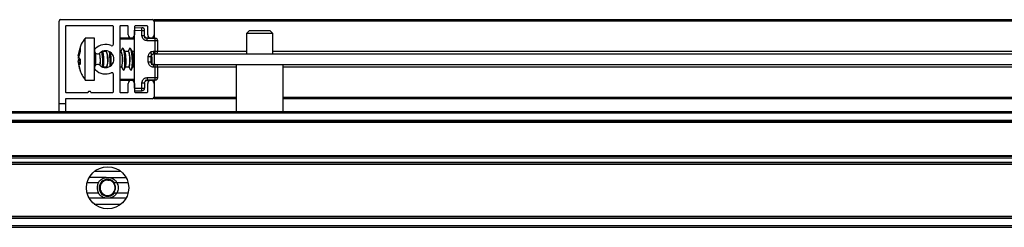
# Model space of a CAD drawing. Header units: millimetres. Extents: x 3235.67 to 3237.17, y 3462.94 to 3462.99.
# Tile 2 of 4: x 3236.0421 to 3236.2286, y 3462.9377 to 3462.9771. Entities that reach past the tile are written whole.
import ezdxf

# ---------------------------------------------------------------- set-up
doc = ezdxf.new("R2010")
doc.units = ezdxf.units.MM
doc.layers.add('SANINDUSA', color=3, linetype='Continuous')

msp = doc.modelspace()

# ---------------------------------------------------------------- linework, layer by layer
at = {"layer": 'SANINDUSA'}
for p, q in [((3236.049560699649, 3462.961056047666), (3236.049560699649, 3462.976756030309)), ((3236.049860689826, 3462.977056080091), (3236.067260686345, 3462.977056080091)), ((3236.067560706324, 3462.977056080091), (3236.401560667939, 3462.977056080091)), ((3236.067560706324, 3462.977056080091), (3236.067560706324, 3462.976756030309)), ((3236.401560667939, 3462.976756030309), (3236.067560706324, 3462.976756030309)), ((3236.067560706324, 3462.976756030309), (3236.067560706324, 3462.974156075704)), ((3236.05076069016, 3462.975756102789), (3236.05076069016, 3462.963356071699)), ((3236.059760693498, 3462.975856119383), (3236.050860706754, 3462.975856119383)), ((3236.059860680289, 3462.972414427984), (3236.059860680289, 3462.975756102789)), ((3236.061060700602, 3462.975756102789), (3236.061060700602, 3462.963356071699)), ((3236.062560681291, 3462.975856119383), (3236.061160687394, 3462.975856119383)), ((3236.062660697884, 3462.974156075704), (3236.062660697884, 3462.975756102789)), ((3236.063860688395, 3462.975756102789), (3236.063860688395, 3462.974156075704)), ((3236.063860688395, 3462.975556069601), (3236.065269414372, 3462.975531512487)), ((3236.063860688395, 3462.964055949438), (3236.063860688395, 3462.97505610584)), ((3236.063860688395, 3462.97505610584), (3236.065269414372, 3462.975031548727)), ((3236.06626069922, 3462.975856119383), (3236.063960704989, 3462.975856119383)), ((3236.065269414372, 3462.974047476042), (3236.065269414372, 3462.975031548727)), ((3236.065269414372, 3462.975031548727), (3236.065760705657, 3462.975031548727)), ((3236.065760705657, 3462.974047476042), (3236.065760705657, 3462.975031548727)), ((3236.066360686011, 3462.974156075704), (3236.066360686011, 3462.975756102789)), ((3236.085560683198, 3462.974956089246), (3236.085060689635, 3462.974456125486)), ((3236.089560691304, 3462.974956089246), (3236.085560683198, 3462.974956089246)), ((3236.090060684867, 3462.974456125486), (3236.089560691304, 3462.974956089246)), ((3236.054517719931, 3462.973494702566), (3236.054254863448, 3462.973153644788)), ((3236.056250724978, 3462.97355609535), (3236.054527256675, 3462.97355609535)), ((3236.054527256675, 3462.965556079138), (3236.054527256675, 3462.97355609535)), ((3236.056250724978, 3462.965556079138), (3236.056250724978, 3462.97355609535)), ((3236.063860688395, 3462.973356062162), (3236.061060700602, 3462.973356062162)), ((3236.063860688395, 3462.97355609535), (3236.061260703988, 3462.97355609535)), ((3236.065806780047, 3462.97355609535), (3236.065760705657, 3462.973769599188)), ((3236.067560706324, 3462.97355609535), (3236.06589484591, 3462.97355609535)), ((3236.066251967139, 3462.973547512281), (3236.067769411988, 3462.973521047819)), ((3236.067769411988, 3462.973021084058), (3236.066251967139, 3462.973047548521)), ((3236.067560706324, 3462.974156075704), (3236.067560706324, 3462.973524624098)), ((3236.067769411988, 3462.971070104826), (3236.067769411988, 3462.973021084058)), ((3236.068260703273, 3462.973021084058), (3236.067769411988, 3462.973021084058)), ((3236.068260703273, 3462.971070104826), (3236.068260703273, 3462.973021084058)), ((3236.085060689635, 3462.974456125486), (3236.085060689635, 3462.970556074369)), ((3236.090060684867, 3462.974456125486), (3236.085060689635, 3462.974456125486)), ((3236.090060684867, 3462.970556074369), (3236.090060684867, 3462.974456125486)), ((3236.053196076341, 3462.970213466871), (3236.053529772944, 3462.971742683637)), ((3236.053529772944, 3462.971508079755), (3236.053196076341, 3462.96995025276)), ((3236.053529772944, 3462.971010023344), (3236.053196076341, 3462.96968167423)), ((3236.053529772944, 3462.971742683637), (3236.053529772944, 3462.971508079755)), ((3236.053529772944, 3462.971572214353), (3236.053529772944, 3462.971010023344)), ((3236.057859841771, 3462.970963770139), (3236.057806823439, 3462.971057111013)), ((3236.058496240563, 3462.971016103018), (3236.057830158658, 3462.971016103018)), ((3236.058421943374, 3462.971154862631), (3236.058370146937, 3462.971016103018)), ((3236.058530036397, 3462.971147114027), (3236.058469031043, 3462.971016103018)), ((3236.058550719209, 3462.970965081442), (3236.058496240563, 3462.971001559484)), ((3236.061296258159, 3462.971016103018), (3236.061060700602, 3462.971016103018)), ((3236.061520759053, 3462.971556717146), (3236.061269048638, 3462.971016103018)), ((3236.061350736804, 3462.970965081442), (3236.061296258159, 3462.971001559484)), ((3236.062059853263, 3462.970963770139), (3236.06171846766, 3462.971564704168)), ((3236.062696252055, 3462.971016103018), (3236.062030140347, 3462.971016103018)), ((3236.06292075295, 3462.971556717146), (3236.062669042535, 3462.971016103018)), ((3236.0627507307, 3462.970965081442), (3236.062696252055, 3462.971001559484)), ((3236.063459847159, 3462.970963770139), (3236.063118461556, 3462.971564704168)), ((3236.063860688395, 3462.971016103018), (3236.063430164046, 3462.971016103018)), ((3236.06695071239, 3462.970965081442), (3236.066896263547, 3462.971001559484)), ((3236.06745195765, 3462.971064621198), (3236.067769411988, 3462.971070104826)), ((3236.067769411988, 3462.971070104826), (3236.068260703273, 3462.971070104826)), ((3236.068260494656, 3462.97105603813), (3236.085060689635, 3462.97105603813)), ((3236.090060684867, 3462.97105603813), (3236.379060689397, 3462.97105603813)), ((3236.053196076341, 3462.96995025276), (3236.053529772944, 3462.969506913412)), ((3236.053196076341, 3462.96968167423), (3236.053318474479, 3462.969324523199)), ((3236.053196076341, 3462.969161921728), (3236.053529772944, 3462.969605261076)), ((3236.053196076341, 3462.969430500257), (3236.053266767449, 3462.96943336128)), ((3236.053529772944, 3462.969204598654), (3236.053196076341, 3462.969161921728)), ((3236.053249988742, 3462.968910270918), (3236.053196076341, 3462.969161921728)), ((3236.053196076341, 3462.968898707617), (3236.053529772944, 3462.968970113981)), ((3236.053529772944, 3462.969506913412), (3236.053529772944, 3462.968569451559)), ((3236.056450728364, 3462.970708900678), (3236.056450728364, 3462.968403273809)), ((3236.066469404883, 3462.969047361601), (3236.066469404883, 3462.970064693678)), ((3236.066960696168, 3462.970064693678), (3236.066960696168, 3462.969047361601)), ((3236.067769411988, 3462.970570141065), (3236.06745195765, 3462.970564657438)), ((3236.067560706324, 3462.970517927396), (3236.067554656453, 3462.970566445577)), ((3236.067560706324, 3462.970566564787), (3236.067560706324, 3462.970556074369)), ((3236.067560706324, 3462.970556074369), (3236.401560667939, 3462.970556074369)), ((3236.067560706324, 3462.970556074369), (3236.067560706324, 3462.968556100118)), ((3236.053196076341, 3462.968898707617), (3236.053529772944, 3462.967369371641)), ((3236.053529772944, 3462.968569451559), (3236.053196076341, 3462.968898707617)), ((3236.056250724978, 3462.967896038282), (3236.056252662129, 3462.967923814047)), ((3236.057898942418, 3462.968024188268), (3236.057963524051, 3462.968162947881)), ((3236.057932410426, 3462.96809607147), (3236.058604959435, 3462.96809607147)), ((3236.057994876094, 3462.967998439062), (3236.058031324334, 3462.96809607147)), ((3236.058571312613, 3462.96809607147), (3236.058637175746, 3462.967980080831)), ((3236.061060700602, 3462.96809607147), (3236.061404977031, 3462.96809607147)), ((3236.061371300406, 3462.96809607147), (3236.061682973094, 3462.967547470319)), ((3236.061880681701, 3462.967555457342), (3236.062163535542, 3462.968162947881)), ((3236.062132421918, 3462.96809607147), (3236.062804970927, 3462.96809607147)), ((3236.062771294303, 3462.96809607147), (3236.063082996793, 3462.967547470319)), ((3236.063280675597, 3462.967555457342), (3236.063563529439, 3462.968162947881)), ((3236.063532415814, 3462.96809607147), (3236.063860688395, 3462.96809607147)), ((3236.06745195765, 3462.96854751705), (3236.067769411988, 3462.968541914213)), ((3236.067769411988, 3462.968042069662), (3236.06745195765, 3462.968047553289)), ((3236.067560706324, 3462.968556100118), (3236.401560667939, 3462.968556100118)), ((3236.067560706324, 3462.968545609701), (3236.067560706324, 3462.968556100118)), ((3236.067769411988, 3462.966091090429), (3236.067769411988, 3462.968042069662)), ((3236.068260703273, 3462.968042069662), (3236.067769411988, 3462.968042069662)), ((3236.083110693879, 3462.968056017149), (3236.068260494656, 3462.968056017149)), ((3236.068260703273, 3462.966091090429), (3236.068260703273, 3462.968042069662)), ((3236.083110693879, 3462.968556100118), (3236.083110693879, 3462.95965605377)), ((3236.092010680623, 3462.95965605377), (3236.092010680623, 3462.968556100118)), ((3236.377110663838, 3462.968056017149), (3236.092010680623, 3462.968056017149)), ((3236.054527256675, 3462.965556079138), (3236.056250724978, 3462.965556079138)), ((3236.059860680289, 3462.963356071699), (3236.059860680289, 3462.966697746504)), ((3236.061060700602, 3462.965756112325), (3236.063860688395, 3462.965756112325)), ((3236.061260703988, 3462.965556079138), (3236.063860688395, 3462.965556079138)), ((3236.06589484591, 3462.965556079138), (3236.067560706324, 3462.965556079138)), ((3236.066251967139, 3462.966064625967), (3236.067769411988, 3462.966091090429)), ((3236.067769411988, 3462.965591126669), (3236.066251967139, 3462.965564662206)), ((3236.067560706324, 3462.965587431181), (3236.067560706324, 3462.964956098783)), ((3236.067769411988, 3462.966091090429), (3236.068260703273, 3462.966091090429)), ((3236.062660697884, 3462.963356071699), (3236.062660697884, 3462.964956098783)), ((3236.063860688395, 3462.964956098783), (3236.063860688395, 3462.963356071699)), ((3236.063860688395, 3462.964055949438), (3236.065269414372, 3462.964080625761)), ((3236.063860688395, 3462.963556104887), (3236.065269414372, 3462.963580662)), ((3236.065269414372, 3462.964080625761), (3236.065269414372, 3462.965064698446)), ((3236.065269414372, 3462.964080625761), (3236.065760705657, 3462.964080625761)), ((3236.065760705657, 3462.965064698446), (3236.065760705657, 3462.964080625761)), ((3236.066360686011, 3462.963356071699), (3236.066360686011, 3462.964956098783)), ((3236.067560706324, 3462.964956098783), (3236.067560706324, 3462.962356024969)), ((3236.05076069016, 3462.961956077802), (3236.05076069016, 3462.961056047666)), ((3236.050860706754, 3462.963256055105), (3236.055010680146, 3462.963256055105)), ((3236.067260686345, 3462.962056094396), (3236.050860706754, 3462.962056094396)), ((3236.055610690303, 3462.963256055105), (3236.059760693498, 3462.963256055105)), ((3236.061160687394, 3462.963256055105), (3236.062560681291, 3462.963256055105)), ((3236.063960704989, 3462.963256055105), (3236.06626069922, 3462.963256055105)), ((3236.067560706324, 3462.962356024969), (3236.067560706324, 3462.962056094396)), ((3236.067560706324, 3462.962356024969), (3236.083110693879, 3462.962356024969)), ((3236.083110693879, 3462.962056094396), (3236.067560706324, 3462.962056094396)), ((3236.092010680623, 3462.962356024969), (3236.377110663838, 3462.962356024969)), ((3236.377110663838, 3462.962056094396), (3236.092010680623, 3462.962056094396)), ((3235.715560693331, 3462.95965605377), (3237.123560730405, 3462.95965605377)), ((3236.05076069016, 3462.961056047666), (3236.049560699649, 3462.961056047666)), ((3236.049560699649, 3462.95965605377), (3236.049560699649, 3462.961056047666)), ((3236.05076069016, 3462.961056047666), (3236.05076069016, 3462.95965605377)), ((3235.715560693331, 3462.959356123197), (3237.123560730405, 3462.959356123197)), ((3237.123560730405, 3462.957956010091), (3235.715560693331, 3462.957956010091)), ((3237.123560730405, 3462.957656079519), (3235.715560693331, 3462.957656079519)), ((3237.123560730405, 3462.957556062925), (3235.715560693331, 3462.957556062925)), ((3235.715560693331, 3462.951256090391), (3237.123560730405, 3462.951256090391)), ((3235.715560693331, 3462.951156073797), (3237.123560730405, 3462.951156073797)), ((3235.715560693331, 3462.950856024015), (3237.123560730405, 3462.950856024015)), ((3237.123560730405, 3462.949956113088), (3235.715560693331, 3462.949956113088)), ((3237.123560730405, 3462.949656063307), (3235.715560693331, 3462.949656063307)), ((3237.123560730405, 3462.949556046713), (3235.715560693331, 3462.949556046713)), ((3236.058508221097, 3462.947140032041), (3236.055287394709, 3462.947140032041)), ((3236.061288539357, 3462.94825606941), (3236.056232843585, 3462.94825606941)), ((3236.058508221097, 3462.947140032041), (3236.059013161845, 3462.947140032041)), ((3236.05878967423, 3462.946615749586), (3236.059140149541, 3462.946579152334)), ((3236.059013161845, 3462.947140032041), (3236.062233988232, 3462.947140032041)), ((3236.054887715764, 3462.946156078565), (3236.054889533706, 3462.946156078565)), ((3236.054889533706, 3462.946156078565), (3236.057030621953, 3462.946156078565)), ((3236.060490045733, 3462.946156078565), (3236.062631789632, 3462.946156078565)), ((3236.062631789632, 3462.946156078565), (3236.062633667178, 3462.946156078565)), ((3236.05488959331, 3462.944156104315), (3236.054887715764, 3462.944156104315)), ((3236.057031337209, 3462.944156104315), (3236.05488959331, 3462.944156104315)), ((3236.058508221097, 3462.943172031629), (3236.055287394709, 3462.943172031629)), ((3236.059013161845, 3462.943172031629), (3236.058508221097, 3462.943172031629)), ((3236.062233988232, 3462.943172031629), (3236.059013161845, 3462.943172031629)), ((3236.062631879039, 3462.944156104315), (3236.060490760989, 3462.944156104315)), ((3236.062633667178, 3462.944156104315), (3236.062631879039, 3462.944156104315)), ((3236.056232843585, 3462.94205611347), (3236.061288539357, 3462.94205611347)), ((3235.715560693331, 3462.939756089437), (3237.123560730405, 3462.939756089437)), ((3237.123560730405, 3462.939656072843), (3235.715560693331, 3462.939656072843)), ((3237.123560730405, 3462.939356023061), (3235.715560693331, 3462.939356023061)), ((3237.123560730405, 3462.937956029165), (3235.715560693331, 3462.937956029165)), ((3237.123560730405, 3462.937656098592), (3235.715560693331, 3462.937656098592))]:
    msp.add_line(p, q, dxfattribs=at)
at = {"layer": 'SANINDUSA', "flags": 128}
for points in [[(3236.062045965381, 3462.969053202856), (3236.062019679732, 3462.969871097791), (3236.061944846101, 3462.970640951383), (3236.061832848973, 3462.971245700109), (3236.061700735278, 3462.971593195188), (3236.061568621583, 3462.971630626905), (3236.061520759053, 3462.971556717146)], [(3236.063445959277, 3462.969053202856), (3236.063419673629, 3462.969871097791), (3236.063344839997, 3462.970640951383), (3236.06323284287, 3462.971245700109), (3236.063100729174, 3462.971593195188), (3236.062968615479, 3462.971630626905), (3236.06292075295, 3462.971556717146)], [(3236.057794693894, 3462.968059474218), (3236.057819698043, 3462.968311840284), (3236.057845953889, 3462.969053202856)], [(3236.059209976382, 3462.96820002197), (3236.059219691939, 3462.968311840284), (3236.059245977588, 3462.969053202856)], [(3236.061682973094, 3462.967547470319), (3236.061700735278, 3462.96751886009), (3236.061832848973, 3462.967481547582), (3236.061944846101, 3462.967760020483), (3236.062019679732, 3462.968311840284), (3236.062045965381, 3462.969053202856)], [(3236.063082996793, 3462.967547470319), (3236.063100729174, 3462.96751886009), (3236.06323284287, 3462.967481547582), (3236.063344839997, 3462.967760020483), (3236.063419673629, 3462.968311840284), (3236.063445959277, 3462.969053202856)]]:
    msp.add_lwpolyline(points, dxfattribs=at)
at = {"layer": 'SANINDUSA'}
msp.add_circle((3236.058760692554, 3462.945156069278), 0.003999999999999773, dxfattribs=at)
for centre, radius, start, end in [((3236.049860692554, 3462.976756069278), 0.0003000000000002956, 90, 180), ((3236.067260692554, 3462.976756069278), 0.0003000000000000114, 0, 90), ((3236.050860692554, 3462.975756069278), 9.999999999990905e-05, 90, 180), ((3236.059760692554, 3462.975756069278), 0.0001000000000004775, 0, 90), ((3236.061160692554, 3462.975756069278), 9.999999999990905e-05, 90, 180), ((3236.062560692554, 3462.975756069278), 9.999999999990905e-05, 0, 90), ((3236.063960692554, 3462.975756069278), 0.0001000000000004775, 90, 180), ((3236.058113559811, 3462.975281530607), 0.007160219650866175, 357.9992488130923, 2.000751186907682), ((3236.065260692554, 3462.975031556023), 0.0005000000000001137, 0, 88.99999999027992), ((3236.066260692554, 3462.975756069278), 0.0001000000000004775, 0, 90), ((3236.061260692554, 3462.973356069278), 0.0002000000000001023, 90, 180), ((3236.063260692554, 3462.974156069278), 0.0006000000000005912, 180, 0), ((3236.066960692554, 3462.974156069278), 0.0006000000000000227, 180, 0), ((3236.060613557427, 3462.973271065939), 0.007160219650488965, 357.9992488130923, 2.000751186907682), ((3236.067760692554, 3462.973021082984), 0.0004999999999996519, 0, 88.99999999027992), ((3236.056850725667, 3462.971156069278), 0.0006000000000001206, 133.3417582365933, 313.3417582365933), ((3236.058360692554, 3462.969556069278), 0.002800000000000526, 67.22602758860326, 133.3417582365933), ((3236.058360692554, 3462.969556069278), 0.001600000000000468, 226.6582417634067, 133.3417582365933), ((3236.047022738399, 3462.969148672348), 0.01082363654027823, 359.4946180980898, 9.884497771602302), ((3236.055172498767, 3462.969493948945), 0.003684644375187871, 337.7047651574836, 23.53194909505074), ((3236.048347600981, 3462.969144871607), 0.01089876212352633, 359.5180833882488, 9.692250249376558), ((3236.059560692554, 3462.972414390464), 0.0003000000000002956, 247.2260275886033, 0), ((3236.057972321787, 3462.969493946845), 0.003684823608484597, 337.7059431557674, 23.53077109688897), ((3236.059372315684, 3462.969493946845), 0.003684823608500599, 337.7059431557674, 23.53077109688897), ((3236.061732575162, 3462.969289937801), 0.005480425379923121, 353.1466866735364, 17.79784056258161), ((3236.060613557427, 3462.970820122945), 0.007160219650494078, 357.9992488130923, 2.000751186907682), ((3236.067760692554, 3462.971070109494), 0.0005000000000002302, 271.0000000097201, 0), ((3236.050703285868, 3462.969288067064), 0.006698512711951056, 351.7755907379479, 12.2367477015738), ((3236.056850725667, 3462.967956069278), 0.0006000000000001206, 46.65824176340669, 226.6582417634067), ((3236.058360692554, 3462.969556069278), 0.002800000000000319, 226.6582417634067, 292.7739724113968), ((3236.060621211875, 3462.968291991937), 0.00715256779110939, 357.9975852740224, 2.002414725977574), ((3236.067760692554, 3462.968042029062), 0.0005000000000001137, 0, 88.99999999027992), ((3236.059560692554, 3462.966697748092), 0.0003000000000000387, 0, 112.7739724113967), ((3236.061260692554, 3462.965756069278), 0.0002000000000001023, 180, 270), ((3236.063260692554, 3462.964956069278), 0.0006000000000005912, 0, 180), ((3236.066960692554, 3462.964956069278), 0.0006000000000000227, 0, 180), ((3236.060613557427, 3462.965841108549), 0.007160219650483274, 357.9992488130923, 2.000751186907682), ((3236.067760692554, 3462.966091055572), 0.0005000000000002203, 271.0000000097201, 0), ((3236.050860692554, 3462.963356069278), 9.999999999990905e-05, 180, 270), ((3236.055310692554, 3462.963131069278), 0.0003249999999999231, 22.61986493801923, 157.3801350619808), ((3236.059760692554, 3462.963356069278), 0.0001000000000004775, 270, 0), ((3236.061160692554, 3462.963356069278), 9.999999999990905e-05, 180, 270), ((3236.062560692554, 3462.963356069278), 9.999999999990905e-05, 270, 0), ((3236.063960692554, 3462.963356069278), 0.0001000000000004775, 180, 270), ((3236.058113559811, 3462.963830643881), 0.007160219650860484, 357.9992488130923, 2.000751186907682), ((3236.065260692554, 3462.964080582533), 0.0005000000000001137, 271.0000000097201, 0), ((3236.066260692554, 3462.963356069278), 0.0001000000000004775, 270, 0), ((3236.050860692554, 3462.961956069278), 9.999999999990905e-05, 90, 180), ((3236.067260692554, 3462.962356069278), 0.0003000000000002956, 270, 0), ((3236.058760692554, 3462.945156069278), 0.001599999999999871, 46.65824176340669, 313.3417582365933), ((3236.058760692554, 3462.945156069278), 0.001459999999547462, 242.4943591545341, 117.5056408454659), ((3236.058799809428, 3462.945158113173), 0.001461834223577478, 269.6027533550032, 72.47428547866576), ((3236.060270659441, 3462.946756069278), 0.0006000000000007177, 226.6582417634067, 289.6225446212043), ((3236.060270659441, 3462.943556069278), 0.0006000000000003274, 72.41289608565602, 133.3417582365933)]:
    msp.add_arc(centre, radius, start, end, dxfattribs=at)
for centre, major_axis, ratio, start_param, end_param in [((3236.058545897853, 3462.969556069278), (-6.065627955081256e-05, 0.001459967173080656), 0.1614091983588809, 3.134886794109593, 6.011414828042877), ((3236.061345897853, 3462.969556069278), (-6.065627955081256e-05, 0.001459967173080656), 0.1614091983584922, 3.134886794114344, 6.011414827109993), ((3236.062745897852, 3462.969556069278), (-6.065627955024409e-05, 0.001459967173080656), 0.1614091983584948, 3.134886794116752, 6.011414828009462), ((3236.066945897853, 3462.969556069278), (-6.065627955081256e-05, 0.001459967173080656), 0.1614091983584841, 3.906196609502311, 6.011414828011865), ((3236.057145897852, 3462.969556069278), (-6.065627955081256e-05, 0.001459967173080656), 0.1614091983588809, 3.716953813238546, 5.610468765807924)]:
    msp.add_ellipse(centre, major_axis=major_axis, ratio=ratio, start_param=start_param, end_param=end_param, dxfattribs=at)
for points, knots in [([(3236.054508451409, 3462.973493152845), (3236.054447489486, 3462.973425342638), (3236.054071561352, 3462.973007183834), (3236.053715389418, 3462.972340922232), (3236.053548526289, 3462.971721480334), (3236.053504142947, 3462.971556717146)], [0, 0, 0, 0, 0.1243960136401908, 0.7671011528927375, 0.9999999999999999, 0.9999999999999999, 0.9999999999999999, 0.9999999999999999]), ([(3236.066251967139, 3462.973047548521), (3236.06612775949, 3462.973062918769), (3236.065936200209, 3462.97308662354), (3236.065707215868, 3462.973212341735), (3236.065551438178, 3462.973341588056), (3236.065424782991, 3462.973499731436), (3236.065302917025, 3462.973730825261), (3236.065282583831, 3462.973923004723), (3236.065269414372, 3462.974047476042)], [0, 0, 0, 0, 0.2396911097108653, 0.369663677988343, 0.5000118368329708, 0.6299637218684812, 0.760333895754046, 1, 1, 1, 1]), ([(3236.065269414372, 3462.974047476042), (3236.0653017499, 3462.974047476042), (3236.065366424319, 3462.974047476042), (3236.065459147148, 3462.974047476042), (3236.06554537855, 3462.974047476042), (3236.06559334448, 3462.974047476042), (3236.065617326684, 3462.974047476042)], [0, 0, 0, 0, 0.249977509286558, 0.4999810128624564, 0.749998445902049, 1, 1, 1, 1]), ([(3236.065617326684, 3462.974047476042), (3236.065638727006, 3462.974047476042), (3236.065681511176, 3462.974047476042), (3236.065725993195, 3462.974047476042), (3236.065755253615, 3462.974047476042), (3236.065758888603, 3462.974047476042), (3236.065760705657, 3462.974047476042)], [0, 0, 0, 0, 0.250120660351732, 0.500048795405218, 0.7500850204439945, 1, 1, 1, 1]), ([(3236.065904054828, 3462.97369700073), (3236.065861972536, 3462.973749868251), (3236.065779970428, 3462.973852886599), (3236.065767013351, 3462.973983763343), (3236.065760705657, 3462.974047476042)], [0, 0, 0, 0, 0.513185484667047, 0.9999999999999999, 0.9999999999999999, 0.9999999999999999, 0.9999999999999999]), ([(3236.066251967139, 3462.973547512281), (3236.066219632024, 3462.973549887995), (3236.066154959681, 3462.973554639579), (3236.066062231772, 3462.973585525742), (3236.065976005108, 3462.973631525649), (3236.065928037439, 3462.973675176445), (3236.065904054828, 3462.97369700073)], [0, 0, 0, 0, 0.2499823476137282, 0.4999810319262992, 0.7500032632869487, 1, 1, 1, 1]), ([(3236.06625557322, 3462.973401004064), (3236.066255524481, 3462.973422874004), (3236.066255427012, 3462.973466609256), (3236.06625472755, 3462.973511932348), (3236.06625355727, 3462.973541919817), (3236.066252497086, 3462.973545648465), (3236.066251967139, 3462.973547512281)], [0, 0, 0, 0, 0.2499666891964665, 0.4998804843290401, 0.7500084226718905, 1, 1, 1, 1]), ([(3236.066251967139, 3462.973047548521), (3236.066252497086, 3462.973080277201), (3236.06625355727, 3462.973145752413), (3236.06625472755, 3462.973239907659), (3236.066255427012, 3462.97332773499), (3236.066255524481, 3462.973376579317), (3236.06625557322, 3462.973401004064)], [0, 0, 0, 0, 0.2499915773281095, 0.5001195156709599, 0.7500333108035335, 1, 1, 1, 1]), ([(3236.053617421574, 3462.97194522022), (3236.053598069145, 3462.971910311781), (3236.053556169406, 3462.97183473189), (3236.053539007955, 3462.971749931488), (3236.053529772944, 3462.971704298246)], [0, 0, 0, 0, 0.4618747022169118, 1, 1, 1, 1]), ([(3236.057954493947, 3462.968167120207), (3236.057963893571, 3462.968181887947), (3236.057994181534, 3462.968229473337), (3236.058030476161, 3462.968479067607), (3236.058054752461, 3462.968831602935), (3236.058061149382, 3462.969222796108), (3236.05805323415, 3462.969636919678), (3236.058025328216, 3462.970098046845), (3236.057977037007, 3462.97052084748), (3236.057916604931, 3462.970837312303), (3236.057871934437, 3462.970933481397), (3236.05785072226, 3462.970979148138)], [0, 0, 0, 0, 0.05771095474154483, 0.1859592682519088, 0.3130079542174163, 0.3996909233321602, 0.5061824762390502, 0.63173787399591, 0.7578174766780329, 0.8849975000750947, 1, 1, 1, 1]), ([(3236.059408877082, 3462.968382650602), (3236.059415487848, 3462.968417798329), (3236.059438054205, 3462.968537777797), (3236.059454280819, 3462.968836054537), (3236.05946127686, 3462.969221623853), (3236.059453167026, 3462.969636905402), (3236.059425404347, 3462.970099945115), (3236.059376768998, 3462.970513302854), (3236.059335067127, 3462.970761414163), (3236.059310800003, 3462.970823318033), (3236.059309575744, 3462.970826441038)], [0, 0, 0, 0, 0.06940519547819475, 0.2369199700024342, 0.3512116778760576, 0.4916212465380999, 0.6571665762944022, 0.8234020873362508, 0.9910907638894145, 1, 1, 1, 1]), ([(3236.062154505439, 3462.968167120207), (3236.062163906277, 3462.968181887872), (3236.062194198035, 3462.968229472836), (3236.062230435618, 3462.968479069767), (3236.062254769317, 3462.968831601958), (3236.062261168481, 3462.969222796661), (3236.062253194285, 3462.969636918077), (3236.062225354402, 3462.970098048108), (3236.062177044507, 3462.970520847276), (3236.062116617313, 3462.970837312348), (3236.062071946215, 3462.970933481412), (3236.062050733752, 3462.970979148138)], [0, 0, 0, 0, 0.05771099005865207, 0.1859586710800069, 0.3130078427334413, 0.3996908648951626, 0.5061826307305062, 0.6317376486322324, 0.7578173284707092, 0.8849974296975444, 0.9999999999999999, 0.9999999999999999, 0.9999999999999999, 0.9999999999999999]), ([(3236.063554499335, 3462.968167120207), (3236.063563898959, 3462.968181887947), (3236.063594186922, 3462.968229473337), (3236.063630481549, 3462.968479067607), (3236.063654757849, 3462.968831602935), (3236.06366115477, 3462.969222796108), (3236.063653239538, 3462.969636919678), (3236.063625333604, 3462.970098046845), (3236.063577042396, 3462.97052084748), (3236.063516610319, 3462.970837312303), (3236.063471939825, 3462.970933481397), (3236.063450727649, 3462.970979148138)], [0, 0, 0, 0, 0.05771095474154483, 0.1859592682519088, 0.3130079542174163, 0.3996909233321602, 0.5061824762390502, 0.63173787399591, 0.7578174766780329, 0.8849975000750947, 1, 1, 1, 1]), ([(3236.066469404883, 3462.970064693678), (3236.06648256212, 3462.970189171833), (3236.066502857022, 3462.970381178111), (3236.066624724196, 3462.970612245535), (3236.066751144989, 3462.970770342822), (3236.066907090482, 3462.970899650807), (3236.067135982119, 3462.971025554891), (3236.067327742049, 3462.971049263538), (3236.06745195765, 3462.971064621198)], [0, 0, 0, 0, 0.2396686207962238, 0.3696863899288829, 0.4999891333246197, 0.6299689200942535, 0.7603063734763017, 1, 1, 1, 1]), ([(3236.06745195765, 3462.971064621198), (3236.067452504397, 3462.971031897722), (3236.067453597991, 3462.970966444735), (3236.067454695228, 3462.97087220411), (3236.067455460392, 3462.970784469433), (3236.067455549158, 3462.970735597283), (3236.067455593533, 3462.970711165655)], [0, 0, 0, 0, 0.2499787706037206, 0.5000036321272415, 0.7500473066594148, 1, 1, 1, 1]), ([(3236.066469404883, 3462.970064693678), (3236.066501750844, 3462.970064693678), (3236.066566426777, 3462.970064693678), (3236.066659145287, 3462.970064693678), (3236.066745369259, 3462.970064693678), (3236.066793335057, 3462.970064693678), (3236.066817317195, 3462.970064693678)], [0, 0, 0, 0, 0.2500530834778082, 0.4999825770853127, 0.7499992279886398, 1, 1, 1, 1]), ([(3236.06745195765, 3462.968047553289), (3236.067327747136, 3462.968062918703), (3236.06713619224, 3462.968086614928), (3236.06690722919, 3462.968212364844), (3236.066751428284, 3462.968341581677), (3236.066624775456, 3462.968499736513), (3236.066502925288, 3462.968730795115), (3236.066482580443, 3462.968922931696), (3236.066469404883, 3462.969047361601)], [0, 0, 0, 0, 0.2397097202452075, 0.3696753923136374, 0.5000484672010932, 0.6300112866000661, 0.7603909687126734, 1, 1, 1, 1]), ([(3236.066469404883, 3462.969047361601), (3236.066501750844, 3462.969047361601), (3236.066566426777, 3462.969047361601), (3236.066659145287, 3462.969047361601), (3236.066745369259, 3462.969047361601), (3236.066793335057, 3462.969047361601), (3236.066817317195, 3462.969047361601)], [0, 0, 0, 0, 0.2500530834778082, 0.4999825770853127, 0.7499992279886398, 1, 1, 1, 1]), ([(3236.066817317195, 3462.970064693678), (3236.066838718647, 3462.970064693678), (3236.066881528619, 3462.970064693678), (3236.066926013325, 3462.970064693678), (3236.066955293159, 3462.970064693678), (3236.066958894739, 3462.970064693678), (3236.066960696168, 3462.970064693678)], [0, 0, 0, 0, 0.2498576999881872, 0.4997978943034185, 0.7498103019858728, 0.9999999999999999, 0.9999999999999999, 0.9999999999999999, 0.9999999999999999]), ([(3236.066817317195, 3462.969047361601), (3236.066838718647, 3462.969047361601), (3236.066881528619, 3462.969047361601), (3236.066926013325, 3462.969047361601), (3236.066955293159, 3462.969047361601), (3236.066958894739, 3462.969047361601), (3236.066960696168, 3462.969047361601)], [0, 0, 0, 0, 0.2498576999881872, 0.4997978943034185, 0.7498103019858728, 0.9999999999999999, 0.9999999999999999, 0.9999999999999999, 0.9999999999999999]), ([(3236.066960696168, 3462.970064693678), (3236.06696700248, 3462.970128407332), (3236.066979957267, 3462.970259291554), (3236.067061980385, 3462.970362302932), (3236.067104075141, 3462.970415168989)], [0, 0, 0, 0, 0.4867940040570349, 0.9999999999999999, 0.9999999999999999, 0.9999999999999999, 0.9999999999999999]), ([(3236.067104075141, 3462.968697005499), (3236.06706198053, 3462.968749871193), (3236.066979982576, 3462.968852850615), (3236.066967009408, 3462.9689836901), (3236.066960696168, 3462.969047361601)], [0, 0, 0, 0, 0.5133617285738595, 1, 1, 1, 1]), ([(3236.067104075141, 3462.970415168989), (3236.06712805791, 3462.970436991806), (3236.067176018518, 3462.970480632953), (3236.067262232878, 3462.970526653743), (3236.067354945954, 3462.970557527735), (3236.067419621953, 3462.970562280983), (3236.06745195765, 3462.970564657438)], [0, 0, 0, 0, 0.2500159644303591, 0.4999805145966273, 0.7500080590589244, 1, 1, 1, 1]), ([(3236.067455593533, 3462.970711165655), (3236.067455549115, 3462.970689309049), (3236.067455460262, 3462.970645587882), (3236.067454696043, 3462.970600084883), (3236.067453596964, 3462.970570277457), (3236.067452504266, 3462.97056653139), (3236.06745195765, 3462.970564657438)], [0, 0, 0, 0, 0.2500254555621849, 0.5001419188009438, 0.749948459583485, 1, 1, 1, 1]), ([(3236.053252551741, 3462.968637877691), (3236.053286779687, 3462.968317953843), (3236.053340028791, 3462.967820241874), (3236.053554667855, 3462.96737104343), (3236.053631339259, 3462.967210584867)], [0, 0, 0, 0, 0.6427891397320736, 1, 1, 1, 1]), ([(3236.053566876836, 3462.96737282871), (3236.053667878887, 3462.967074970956), (3236.053883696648, 3462.9664385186), (3236.054295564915, 3462.965906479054), (3236.054514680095, 3462.965623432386)], [0, 0, 0, 0, 0.4679969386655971, 1, 1, 1, 1]), ([(3236.06745195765, 3462.96854751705), (3236.067419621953, 3462.968549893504), (3236.067354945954, 3462.968554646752), (3236.067262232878, 3462.968585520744), (3236.067176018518, 3462.968631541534), (3236.06712805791, 3462.968675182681), (3236.067104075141, 3462.968697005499)], [0, 0, 0, 0, 0.2499919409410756, 0.5000194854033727, 0.749984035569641, 1, 1, 1, 1]), ([(3236.067455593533, 3462.968401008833), (3236.067455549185, 3462.968422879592), (3236.067455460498, 3462.968466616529), (3236.067454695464, 3462.968511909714), (3236.067453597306, 3462.968541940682), (3236.067452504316, 3462.968545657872), (3236.06745195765, 3462.96854751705)], [0, 0, 0, 0, 0.2500392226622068, 0.500026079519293, 0.7499346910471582, 1, 1, 1, 1]), ([(3236.06745195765, 3462.968047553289), (3236.067452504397, 3462.968080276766), (3236.067453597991, 3462.968145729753), (3236.067454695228, 3462.968239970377), (3236.067455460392, 3462.968327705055), (3236.067455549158, 3462.968376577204), (3236.067455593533, 3462.968401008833)], [0, 0, 0, 0, 0.2499787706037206, 0.5000036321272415, 0.7500473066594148, 1, 1, 1, 1]), ([(3236.065269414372, 3462.965064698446), (3236.065282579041, 3462.965189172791), (3236.065302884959, 3462.96538116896), (3236.065424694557, 3462.965612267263), (3236.065551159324, 3462.965770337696), (3236.065707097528, 3462.965899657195), (3236.065935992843, 3462.96602555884), (3236.066127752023, 3462.966049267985), (3236.066251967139, 3462.966064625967)], [0, 0, 0, 0, 0.2396678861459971, 0.3696771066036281, 0.4999906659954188, 0.6299700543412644, 0.7603071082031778, 1, 1, 1, 1]), ([(3236.065760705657, 3462.965064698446), (3236.065767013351, 3462.965128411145), (3236.065779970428, 3462.965259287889), (3236.065861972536, 3462.965362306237), (3236.065904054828, 3462.965415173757)], [0, 0, 0, 0, 0.4868145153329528, 0.9999999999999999, 0.9999999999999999, 0.9999999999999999, 0.9999999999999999]), ([(3236.065904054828, 3462.965415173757), (3236.065928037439, 3462.965436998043), (3236.065976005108, 3462.965480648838), (3236.066062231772, 3462.965526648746), (3236.066154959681, 3462.965557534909), (3236.066219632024, 3462.965562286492), (3236.066251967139, 3462.965564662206)], [0, 0, 0, 0, 0.2499967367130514, 0.5000189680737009, 0.7500176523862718, 1, 1, 1, 1]), ([(3236.066251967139, 3462.966064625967), (3236.066252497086, 3462.966031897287), (3236.06625355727, 3462.965966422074), (3236.06625472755, 3462.965872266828), (3236.066255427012, 3462.965784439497), (3236.066255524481, 3462.965735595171), (3236.06625557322, 3462.965711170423)], [0, 0, 0, 0, 0.2499915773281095, 0.5001195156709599, 0.7500333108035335, 1, 1, 1, 1]), ([(3236.06625557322, 3462.965711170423), (3236.066255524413, 3462.965689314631), (3236.06625542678, 3462.965645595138), (3236.06625472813, 3462.965600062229), (3236.066253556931, 3462.965570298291), (3236.066252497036, 3462.96556654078), (3236.066251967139, 3462.965564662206)], [0, 0, 0, 0, 0.2499529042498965, 0.499996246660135, 0.7500222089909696, 1, 1, 1, 1]), ([(3236.065269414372, 3462.965064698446), (3236.0653017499, 3462.965064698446), (3236.065366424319, 3462.965064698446), (3236.065459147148, 3462.965064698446), (3236.06554537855, 3462.965064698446), (3236.06559334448, 3462.965064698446), (3236.065617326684, 3462.965064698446)], [0, 0, 0, 0, 0.249977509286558, 0.4999810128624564, 0.749998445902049, 1, 1, 1, 1]), ([(3236.065617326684, 3462.965064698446), (3236.065638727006, 3462.965064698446), (3236.065681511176, 3462.965064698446), (3236.065725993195, 3462.965064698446), (3236.065755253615, 3462.965064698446), (3236.065758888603, 3462.965064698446), (3236.065760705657, 3462.965064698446)], [0, 0, 0, 0, 0.250120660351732, 0.500048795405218, 0.7500850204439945, 1, 1, 1, 1]), ([(3236.057030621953, 3462.946159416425), (3236.057029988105, 3462.946158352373), (3236.057025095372, 3462.946150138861), (3236.057045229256, 3462.94618503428), (3236.057092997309, 3462.946262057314), (3236.057177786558, 3462.946382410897), (3236.057318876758, 3462.946550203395), (3236.057573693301, 3462.946782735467), (3236.057974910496, 3462.947027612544), (3236.058322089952, 3462.947100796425), (3236.058508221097, 3462.947140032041)], [0, 0, 0, 0, 0.01206494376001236, 0.09313039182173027, 0.1745356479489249, 0.2597591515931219, 0.3543873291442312, 0.5035034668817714, 0.7338164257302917, 1, 1, 1, 1]), ([(3236.059013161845, 3462.947140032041), (3236.059209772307, 3462.947097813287), (3236.059558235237, 3462.947022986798), (3236.059953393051, 3462.94677648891), (3236.060204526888, 3462.946548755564), (3236.060352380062, 3462.94637159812), (3236.060441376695, 3462.946242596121), (3236.06048716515, 3462.946165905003), (3236.060489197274, 3462.946162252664), (3236.060490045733, 3462.946160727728)], [0, 0, 0, 0, 0.281342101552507, 0.4986372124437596, 0.6393984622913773, 0.7493058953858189, 0.8413682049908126, 0.9337675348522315, 1, 1, 1, 1]), ([(3236.05702981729, 3462.946156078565), (3236.056956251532, 3462.946007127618), (3236.056807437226, 3462.945705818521), (3236.056736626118, 3462.945164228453), (3236.056808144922, 3462.94466795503), (3236.056912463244, 3462.944334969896), (3236.057008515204, 3462.944206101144), (3236.057024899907, 3462.944184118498)], [0, 0, 0, 0, 0.253172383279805, 0.5121359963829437, 0.7344301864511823, 0.9546986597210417, 1, 1, 1, 1]), ([(3236.058086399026, 3462.946451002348), (3236.05794808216, 3462.946348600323), (3236.057671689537, 3462.946143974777), (3236.057413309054, 3462.945678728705), (3236.057320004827, 3462.94516478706), (3236.05740760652, 3462.944656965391), (3236.057654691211, 3462.944185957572), (3236.057937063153, 3462.943973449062), (3236.058086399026, 3462.943861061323)], [0, 0, 0, 0, 0.1658566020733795, 0.3314240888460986, 0.5000121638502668, 0.660099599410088, 0.8202394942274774, 1, 1, 1, 1]), ([(3236.060491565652, 3462.946156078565), (3236.060565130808, 3462.946007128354), (3236.060713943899, 3462.945705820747), (3236.060784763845, 3462.945164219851), (3236.060713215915, 3462.944667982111), (3236.060609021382, 3462.944335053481), (3236.060513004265, 3462.94420634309), (3236.060496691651, 3462.944184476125)], [0, 0, 0, 0, 0.2532281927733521, 0.5122488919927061, 0.7345920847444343, 0.954909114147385, 1, 1, 1, 1]), ([(3236.058508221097, 3462.943172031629), (3236.058311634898, 3462.943214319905), (3236.057963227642, 3462.943289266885), (3236.057567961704, 3462.943535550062), (3236.057316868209, 3462.943763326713), (3236.05716896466, 3462.94394044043), (3236.057080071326, 3462.944069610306), (3236.057034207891, 3462.944146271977), (3236.057032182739, 3462.9441499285), (3236.057031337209, 3462.944151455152)], [0, 0, 0, 0, 0.2813395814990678, 0.4986146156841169, 0.6393737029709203, 0.7492794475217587, 0.8413673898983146, 0.9337685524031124, 1, 1, 1, 1]), ([(3236.060490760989, 3462.944152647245), (3236.060491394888, 3462.944153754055), (3236.060496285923, 3462.944162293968), (3236.060476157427, 3462.944127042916), (3236.060428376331, 3462.944050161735), (3236.060343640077, 3462.94392974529), (3236.060202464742, 3462.943762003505), (3236.059947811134, 3462.943529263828), (3236.059546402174, 3462.943284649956), (3236.05919927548, 3462.94321133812), (3236.059013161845, 3462.943172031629)], [0, 0, 0, 0, 0.01207047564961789, 0.09313325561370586, 0.1745358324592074, 0.2597504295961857, 0.3543836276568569, 0.5035215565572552, 0.7338107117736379, 1, 1, 1, 1])]:
    msp.add_open_spline(points, degree=3, knots=knots, dxfattribs=at)

doc.saveas('drawing.dxf')
